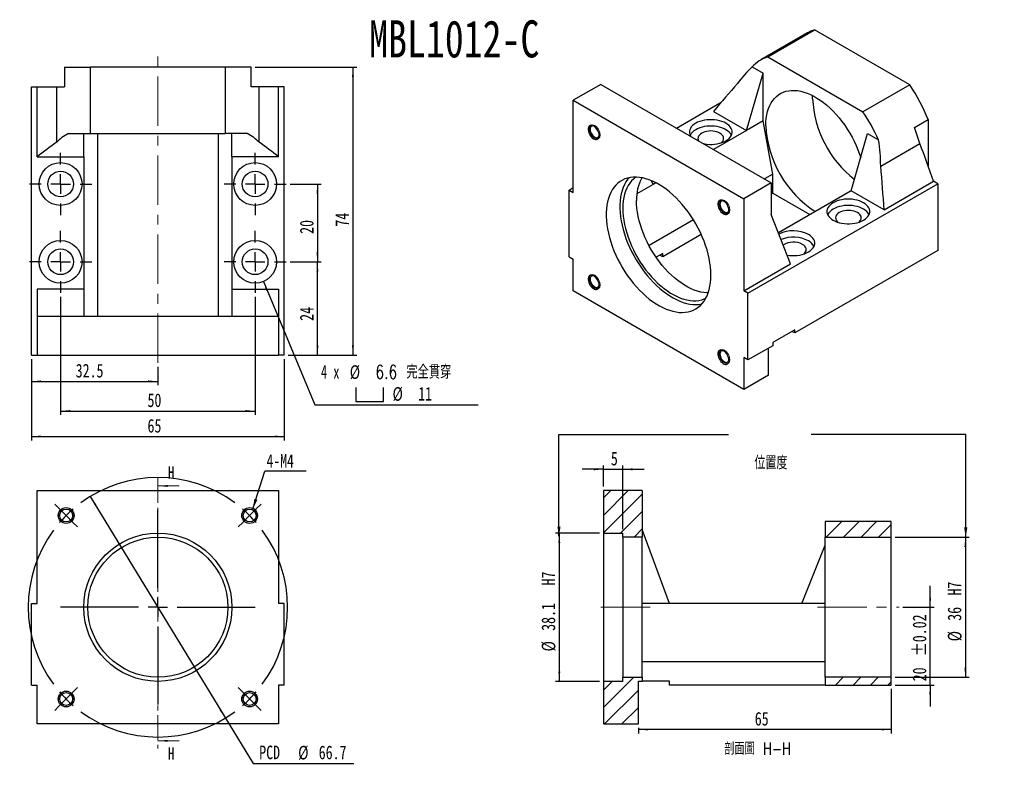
# Model space of a CAD drawing. Header units: millimetres. Extents: x 27 to 280, y 7 to 201.
import ezdxf

# ---------------------------------------------------------------- set-up
doc = ezdxf.new("R2010")
doc.units = ezdxf.units.MM
doc.linetypes.add('CENTER', pattern=[10.16, 6.35, -1.27, 1.27, -1.27])
doc.linetypes.add('CENTERX2', pattern=[20.32, 12.7, -2.54, 2.54, -2.54])
doc.layers.add('FORMAT', color=7, linetype='Continuous')
doc.styles.add('SLDTEXTSTYLE0', font='TXT', dxfattribs={"width": 0.75})
doc.styles.add('SLDTEXTSTYLE1', font='TXT', dxfattribs={"width": 0.75, "bigfont": 'bigfont'})
doc.styles.add('SLDTEXTSTYLE3', font='TXT', dxfattribs={"width": 0.666667})
doc.dimstyles.new('SLDDIMSTYLE0', dxfattribs={"dimtxt": 3.5, "dimasz": 2.5, "dimexe": 0, "dimexo": 0.0625, "dimgap": 0.875, "dimtad": 0, "dimtih": 1, "dimtoh": 1, "dimdec": 1, "dimrnd": 1e-09, "dimzin": 12, "dimdsep": 46, "dimtxsty": 'SLDTEXTSTYLE0', "dimsah": 1, "dimcen": 0, "dimadec": 0, "dimazin": 3, "dimtfac": 1, "dimtdec": 1, "dimtmove": 0, "dimatfit": 3, "dimfxl": 0, "dimfrac": 2, "dimtolj": 1, "dimtzin": 12, "dimarcsym": 0})
doc.dimstyles.new('SLDDIMSTYLE1', dxfattribs={"dimtxt": 0.18, "dimasz": 2.5, "dimexe": 0, "dimexo": 0.0625, "dimgap": 0, "dimtad": 0, "dimtih": 1, "dimtoh": 1, "dimdec": 0, "dimrnd": 1e-09, "dimzin": 0, "dimdsep": 46, "dimtxsty": 'Standard', "dimsah": 1, "dimcen": 0.09, "dimadec": 0, "dimazin": 0, "dimtfac": 2.5, "dimtdec": 0, "dimtofl": 0, "dimtmove": 0, "dimatfit": 3, "dimfxl": 0, "dimfrac": 2, "dimtolj": 1, "dimtzin": 0, "dimarcsym": 0})
doc.dimstyles.new('SLDDIMSTYLE2', dxfattribs={"dimtxt": 3.5, "dimasz": 2.5, "dimexe": 0, "dimexo": 0.0625, "dimgap": 0.875, "dimtad": 1, "dimrnd": 1e-09, "dimzin": 12, "dimdsep": 46, "dimtxsty": 'SLDTEXTSTYLE0', "dimsah": 1, "dimcen": 0.09, "dimadec": 0, "dimazin": 3, "dimtol": 1, "dimtp": 0.02, "dimtm": 0.02, "dimtfac": 1, "dimtmove": 0, "dimatfit": 0, "dimfxl": 0, "dimfrac": 2, "dimtolj": 1, "dimarcsym": 0})
doc.dimstyles.new('SLDDIMSTYLE3', dxfattribs={"dimtxt": 3.5, "dimasz": 2.5, "dimexe": 0, "dimexo": 0.0625, "dimgap": 0.875, "dimtad": 1, "dimrnd": 1e-09, "dimzin": 12, "dimdsep": 46, "dimtxsty": 'SLDTEXTSTYLE0', "dimsah": 1, "dimcen": 0.09, "dimadec": 0, "dimazin": 3, "dimtfac": 1, "dimtofl": 0, "dimtmove": 0, "dimatfit": 3, "dimfxl": 0, "dimfrac": 2, "dimtolj": 1, "dimtzin": 12, "dimarcsym": 0})
doc.dimstyles.new('SLDDIMSTYLE4', dxfattribs={"dimtxt": 3.5, "dimasz": 2.5, "dimexe": 0, "dimexo": 0.0625, "dimgap": 0.875, "dimtad": 1, "dimrnd": 1e-09, "dimzin": 12, "dimdsep": 46, "dimtxsty": 'SLDTEXTSTYLE0', "dimsah": 1, "dimcen": 0.09, "dimadec": 0, "dimazin": 3, "dimtfac": 1, "dimtmove": 0, "dimatfit": 0, "dimfxl": 0, "dimfrac": 2, "dimtolj": 1, "dimtzin": 12, "dimarcsym": 0})
doc.dimstyles.new('SLDDIMSTYLE5', dxfattribs={"dimtxt": 3.5, "dimasz": 2.5, "dimexe": 0, "dimexo": 0.0625, "dimgap": 0.875, "dimtad": 1, "dimdec": 1, "dimrnd": 1e-09, "dimzin": 12, "dimdsep": 46, "dimtxsty": 'SLDTEXTSTYLE0', "dimsah": 1, "dimcen": 0.09, "dimadec": 0, "dimazin": 3, "dimtfac": 1, "dimtdec": 1, "dimtofl": 0, "dimtmove": 0, "dimatfit": 3, "dimfxl": 0, "dimfrac": 2, "dimtolj": 1, "dimtzin": 12, "dimarcsym": 0})
doc.dimstyles.new('SLDDIMSTYLE7', dxfattribs={"dimtxt": 3.5, "dimasz": 2.5, "dimexe": 0, "dimexo": 0.0625, "dimgap": 0.875, "dimtad": 0, "dimtih": 1, "dimtoh": 1, "dimdec": 1, "dimrnd": 1e-09, "dimzin": 12, "dimdsep": 46, "dimtxsty": 'SLDTEXTSTYLE0', "dimsah": 1, "dimcen": 0, "dimadec": 0, "dimazin": 3, "dimtfac": 1, "dimtofl": 0, "dimtmove": 0, "dimatfit": 3, "dimfxl": 0, "dimfrac": 2, "dimtolj": 1, "dimtzin": 12, "dimarcsym": 0})

# ---------------------------------------------------------------- blocks, each defined once
blk = doc.blocks.new('_D')
at = {"layer": 'FORMAT', "color": 7}
for p, q in [((44.74, 78.23), (79.46, 21.28)), ((79.46, 21.28), (86.56, 9.63)), ((86.56, 9.63), (112.5, 9.63))]:
    blk.add_line(p, q, dxfattribs=at)
for points in [[(44.74, 78.23), (45.83, 75.97), (46.26, 76.23)], [(79.46, 21.28), (78.37, 23.55), (77.95, 23.29)]]:
    blk.add_solid(points, dxfattribs=at)
at = {"layer": 'FORMAT', "color": 7, "char_height": 3.5, "attachment_point": 1, "style": 'SLDTEXTSTYLE0'}
for s, insert in [('PCD', (88.15, 14.2)), ('%%c', (98.17, 14.14)), ('66.7', (103.45, 14.2))]:
    blk.add_mtext(s, dxfattribs=dict(at, insert=insert))
blk = doc.blocks.new('SW_NOTE_0')
at = {"layer": 'FORMAT', "color": 0}
blk.add_line((10.7, 0), (0, 0), dxfattribs=at)
at = {"layer": 'FORMAT', "color": 0, "insert": (0.48, 4.37), "char_height": 3.44, "attachment_point": 1, "style": 'SLDTEXTSTYLE0'}
blk.add_mtext('4-M4', dxfattribs=at)
blk = doc.blocks.new('SW_CENTERMARKSYMBOL_0')
at = {"layer": 'FORMAT', "color": 0}
for p, q in [((-48.93, 48.93), (-50.1, 50.1)), ((-47.16, 47.16), (-48.93, 48.93)), ((-23.58, 28.58), (-23.58, 48.58)), ((0, 47.16), (1.77, 48.93)), ((1.77, 48.93), (2.93, 50.1)), ((-47.16, 47.16), (-45.4, 45.4)), ((0, 47.16), (-1.77, 45.4)), ((-45.4, 45.4), (-44.23, 44.23)), ((-1.77, 45.4), (-2.93, 44.23)), ((-23.58, 23.58), (-23.58, 26.08)), ((-28.58, 23.58), (-48.58, 23.58)), ((-23.58, 23.58), (-26.08, 23.58)), ((-23.58, 23.58), (-23.58, 21.08)), ((-23.58, 23.58), (-21.08, 23.58)), ((-18.58, 23.58), (1.42, 23.58)), ((-23.58, 18.58), (-23.58, -1.42)), ((-45.4, 1.77), (-44.23, 2.93)), ((-1.77, 1.77), (-2.93, 2.93)), ((-47.16, 0), (-48.93, -1.77)), ((-47.16, 0), (-45.4, 1.77)), ((0, 0), (-1.77, 1.77)), ((0, 0), (1.77, -1.77)), ((-48.93, -1.77), (-50.1, -2.93)), ((1.77, -1.77), (2.93, -2.93))]:
    blk.add_line(p, q, dxfattribs=at)
for start, end in [(53.5901, 126.4099), (130.705, 135), (45, 49.295), (135, 139.295), (40.705, 45), (143.5901, 216.4099), (323.5901, 36.4099), (220.705, 225), (225, 229.295), (310.705, 315), (315, 319.295), (233.5901, 306.4099)]:
    blk.add_arc((-23.58, 23.58), 33.35, start, end, dxfattribs=at)
blk = doc.blocks.new('_D_1')
at = {"layer": 'FORMAT', "color": 7}
for p, q in [((260.63, 49.76), (260.63, 55.26)), ((253.63, 49.76), (261.63, 49.76)), ((260.63, 29.76), (260.63, 49.76)), ((251.63, 29.76), (261.63, 29.76)), ((260.63, 29.76), (260.63, 24.26))]:
    blk.add_line(p, q, dxfattribs=at)
for points in [[(260.63, 49.76), (260.88, 52.26), (260.38, 52.26)], [(260.63, 29.76), (260.38, 27.26), (260.88, 27.26)]]:
    blk.add_solid(points, dxfattribs=at)
at = {"layer": 'FORMAT', "color": 7, "char_height": 3.5, "attachment_point": 1, "rotation": 90, "style": 'SLDTEXTSTYLE0'}
for s, insert in [('±0.02', (256.12, 37.2)), ('20', (256.12, 30.72))]:
    blk.add_mtext(s, dxfattribs=dict(at, insert=insert))
blk = doc.blocks.new('_D_2')
at = {"layer": 'FORMAT', "color": 7}
for p, q in [((251.63, 67.76), (270.68, 67.76)), ((269.68, 67.76), (269.68, 31.76)), ((251.63, 31.76), (270.68, 31.76))]:
    blk.add_line(p, q, dxfattribs=at)
for points in [[(269.68, 67.76), (269.43, 65.26), (269.93, 65.26)], [(269.68, 31.76), (269.93, 34.26), (269.43, 34.26)]]:
    blk.add_solid(points, dxfattribs=at)
at = {"layer": 'FORMAT', "color": 7, "char_height": 3.5, "attachment_point": 1, "rotation": 90, "style": 'SLDTEXTSTYLE0'}
for s, insert in [('H7', (265.12, 52.76)), ('36', (265.12, 46.28)), ('%%c', (265.17, 41))]:
    blk.add_mtext(s, dxfattribs=dict(at, insert=insert))
blk = doc.blocks.new('_D_3')
at = {"layer": 'FORMAT', "color": 7}
for p, q in [((176.63, 80.76), (176.63, 86.21)), ((181.63, 69.81), (181.63, 86.21)), ((176.63, 85.21), (171.13, 85.21)), ((176.63, 85.21), (181.63, 85.21)), ((181.63, 85.21), (187.13, 85.21))]:
    blk.add_line(p, q, dxfattribs=at)
for points in [[(176.63, 85.21), (174.13, 85.46), (174.13, 84.96)], [(181.63, 85.21), (184.13, 84.96), (184.13, 85.46)]]:
    blk.add_solid(points, dxfattribs=at)
at = {"layer": 'FORMAT', "color": 7, "insert": (178.55, 89.73), "char_height": 3.5, "attachment_point": 1, "style": 'SLDTEXTSTYLE0'}
blk.add_mtext('5', dxfattribs=at)
blk = doc.blocks.new('_D_4')
at = {"layer": 'FORMAT', "color": 7}
for p, q in [((175.63, 68.81), (164.29, 68.81)), ((165.29, 68.81), (165.29, 30.71)), ((175.63, 30.71), (164.29, 30.71))]:
    blk.add_line(p, q, dxfattribs=at)
for points in [[(165.29, 68.81), (165.04, 66.31), (165.54, 66.31)], [(165.29, 30.71), (165.54, 33.21), (165.04, 33.21)]]:
    blk.add_solid(points, dxfattribs=at)
at = {"layer": 'FORMAT', "color": 7, "char_height": 3.5, "attachment_point": 1, "rotation": 90, "style": 'SLDTEXTSTYLE0'}
for s, insert in [('H7', (160.72, 55.37)), ('38.1', (160.72, 43.69)), ('%%c', (160.77, 38.41))]:
    blk.add_mtext(s, dxfattribs=dict(at, insert=insert))
blk = doc.blocks.new('_D_5')
at = {"layer": 'FORMAT', "color": 7}
for p, q in [((250.63, 28.76), (250.63, 17.35)), ((185.63, 18.76), (185.63, 17.35)), ((250.63, 18.35), (185.63, 18.35))]:
    blk.add_line(p, q, dxfattribs=at)
for points in [[(185.63, 18.35), (188.13, 18.1), (188.13, 18.6)], [(250.63, 18.35), (248.13, 18.6), (248.13, 18.1)]]:
    blk.add_solid(points, dxfattribs=at)
at = {"layer": 'FORMAT', "color": 7, "insert": (215.54, 22.86), "char_height": 3.5, "attachment_point": 1, "style": 'SLDTEXTSTYLE0'}
blk.add_mtext('65', dxfattribs=at)
blk = doc.blocks.new('_D_6')
at = {"layer": 'FORMAT', "color": 7}
for p, q in [((96.1, 158.54), (104.12, 158.54)), ((103.12, 158.54), (103.12, 138.54)), ((96.1, 138.54), (104.12, 138.54))]:
    blk.add_line(p, q, dxfattribs=at)
for points in [[(103.12, 158.54), (102.87, 156.04), (103.37, 156.04)], [(103.12, 138.54), (103.37, 141.04), (102.87, 141.04)]]:
    blk.add_solid(points, dxfattribs=at)
at = {"layer": 'FORMAT', "color": 7, "insert": (98.61, 145.73), "char_height": 3.5, "attachment_point": 1, "rotation": 90, "style": 'SLDTEXTSTYLE0'}
blk.add_mtext('20', dxfattribs=at)
blk = doc.blocks.new('_D_7')
at = {"layer": 'FORMAT', "color": 7}
for p, q in [((29.6, 113.54), (29.6, 106.81)), ((62.1, 111.54), (62.1, 106.81)), ((29.6, 107.81), (62.1, 107.81))]:
    blk.add_line(p, q, dxfattribs=at)
for points in [[(29.6, 107.81), (32.1, 107.56), (32.1, 108.06)], [(62.1, 107.81), (59.6, 108.06), (59.6, 107.56)]]:
    blk.add_solid(points, dxfattribs=at)
at = {"layer": 'FORMAT', "color": 7, "insert": (40.98, 112.32), "char_height": 3.5, "attachment_point": 1, "style": 'SLDTEXTSTYLE0'}
blk.add_mtext('32.5', dxfattribs=at)
blk = doc.blocks.new('_D_8')
at = {"layer": 'FORMAT', "color": 7}
for p, q in [((37.1, 129.54), (37.1, 99.2)), ((87.1, 129.54), (87.1, 99.2)), ((37.1, 100.2), (87.1, 100.2))]:
    blk.add_line(p, q, dxfattribs=at)
for points in [[(37.1, 100.2), (39.6, 99.95), (39.6, 100.45)], [(87.1, 100.2), (84.6, 100.45), (84.6, 99.95)]]:
    blk.add_solid(points, dxfattribs=at)
at = {"layer": 'FORMAT', "color": 7, "insert": (59.44, 104.72), "char_height": 3.5, "attachment_point": 1, "style": 'SLDTEXTSTYLE0'}
blk.add_mtext('50', dxfattribs=at)
blk = doc.blocks.new('_D_9')
at = {"layer": 'FORMAT', "color": 7}
for p, q in [((29.6, 113.54), (29.6, 92.65)), ((94.6, 113.54), (94.6, 92.65)), ((29.6, 93.65), (94.6, 93.65))]:
    blk.add_line(p, q, dxfattribs=at)
for points in [[(29.6, 93.65), (32.1, 93.4), (32.1, 93.9)], [(94.6, 93.65), (92.1, 93.9), (92.1, 93.4)]]:
    blk.add_solid(points, dxfattribs=at)
at = {"layer": 'FORMAT', "color": 7, "insert": (59.44, 98.16), "char_height": 3.5, "attachment_point": 1, "style": 'SLDTEXTSTYLE0'}
blk.add_mtext('65', dxfattribs=at)
blk = doc.blocks.new('SW_SYMBOL_HOLE_SPOT')
at = {"layer": 'FORMAT', "color": 0}
for p, q in [((0, 875), (0, 75)), ((1600, 75), (1600, 875)), ((0, 75), (1600, 75))]:
    blk.add_line(p, q, dxfattribs=at)
blk = doc.blocks.new('_D_10')
at = {"layer": 'FORMAT'}
for p, q in [((89.22, 133.47), (102.43, 101.82)), ((102.43, 101.82), (144.43, 101.82))]:
    blk.add_line(p, q, dxfattribs=at)
blk.add_solid([(89.22, 133.47), (89.95, 131.06), (90.41, 131.26)], dxfattribs=at)
at = {"layer": 'FORMAT', "xscale": 0.004470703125, "yscale": 0.004470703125, "zscale": 0.004470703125}
blk.add_blockref('SW_SYMBOL_HOLE_SPOT', (112.98, 102.31), dxfattribs=at)
at = {"layer": 'FORMAT', "char_height": 3.5, "attachment_point": 1}
for s, insert, style in [('4 x', (104.02, 112), 'SLDTEXTSTYLE3'), ('%%c', (111.43, 111.95), 'SLDTEXTSTYLE0'), ('6.6 \\M+18AAE\\M+19153\\M+18AD1\\M+190FA', (118.02, 112), 'SLDTEXTSTYLE1'), ('%%c', (122.43, 106.34), 'SLDTEXTSTYLE0'), ('11', (129.02, 106.39), 'SLDTEXTSTYLE0')]:
    blk.add_mtext(s, dxfattribs=dict(at, insert=insert, style=style))
blk = doc.blocks.new('_D_11')
at = {"layer": 'FORMAT', "color": 7}
for p, q in [((96.1, 138.54), (104.12, 138.54)), ((103.12, 114.54), (103.12, 138.54)), ((95.6, 114.54), (104.12, 114.54))]:
    blk.add_line(p, q, dxfattribs=at)
for points in [[(103.12, 138.54), (102.87, 136.04), (103.37, 136.04)], [(103.12, 114.54), (103.37, 117.04), (102.87, 117.04)]]:
    blk.add_solid(points, dxfattribs=at)
at = {"layer": 'FORMAT', "color": 7, "insert": (98.61, 123.37), "char_height": 3.5, "attachment_point": 1, "rotation": 90, "style": 'SLDTEXTSTYLE0'}
blk.add_mtext('24', dxfattribs=at)
blk = doc.blocks.new('_D_12')
at = {"layer": 'FORMAT', "color": 7}
for p, q in [((87.1, 188.54), (113.24, 188.54)), ((112.24, 188.54), (112.24, 114.54)), ((95.6, 114.54), (113.24, 114.54))]:
    blk.add_line(p, q, dxfattribs=at)
for points in [[(112.24, 188.54), (111.99, 186.04), (112.49, 186.04)], [(112.24, 114.54), (112.49, 117.04), (111.99, 117.04)]]:
    blk.add_solid(points, dxfattribs=at)
at = {"layer": 'FORMAT', "color": 7, "insert": (107.73, 147.58), "char_height": 3.5, "attachment_point": 1, "rotation": 90, "style": 'SLDTEXTSTYLE0'}
blk.add_mtext('74', dxfattribs=at)
blk = doc.blocks.new('SW_CENTERMARKSYMBOL_1')
at = {"layer": 'FORMAT', "color": 0}
for p, q in [((0, 5), (0, 8)), ((-5, 0), (-8, 0)), ((0, 0), (-2.5, 0)), ((0, 0), (0, 2.5)), ((0, 0), (0, -2.5)), ((0, 0), (2.5, 0)), ((5, 0), (8, 0)), ((0, -5), (0, -8))]:
    blk.add_line(p, q, dxfattribs=at)
blk = doc.blocks.new('SW_CENTERMARKSYMBOL_2')
at = {"layer": 'FORMAT', "color": 0}
for p, q in [((0, 5), (0, 8)), ((-5, 0), (-8, 0)), ((0, 0), (-2.5, 0)), ((0, 0), (0, 2.5)), ((0, 0), (0, -2.5)), ((0, 0), (2.5, 0)), ((5, 0), (8, 0)), ((0, -5), (0, -8))]:
    blk.add_line(p, q, dxfattribs=at)
blk = doc.blocks.new('SW_CENTERMARKSYMBOL_3')
at = {"layer": 'FORMAT', "color": 0}
for p, q in [((0, 5), (0, 8)), ((-5, 0), (-8, 0)), ((0, 0), (-2.5, 0)), ((0, 0), (0, 2.5)), ((0, 0), (0, -2.5)), ((0, 0), (2.5, 0)), ((5, 0), (8, 0)), ((0, -5), (0, -8))]:
    blk.add_line(p, q, dxfattribs=at)
blk = doc.blocks.new('SW_CENTERMARKSYMBOL_4')
at = {"layer": 'FORMAT', "color": 0}
for p, q in [((0, 5), (0, 8)), ((-5, 0), (-8, 0)), ((0, 0), (-2.5, 0)), ((0, 0), (0, 2.5)), ((0, 0), (0, -2.5)), ((0, 0), (2.5, 0)), ((5, 0), (8, 0)), ((0, -5), (0, -8))]:
    blk.add_line(p, q, dxfattribs=at)

msp = doc.modelspace()

# ---------------------------------------------------------------- hatches: boundary and pattern name
at = {"linetype": 'Continuous', "lineweight": 18}
h = msp.add_hatch(dxfattribs=at)
h.set_pattern_fill('ANSI31', style=0)
h.paths.add_polyline_path([(186.629, 67.758), (186.629, 79.758), (176.629, 79.758), (176.629, 68.808), (181.629, 68.808), (181.629, 67.758)], flags=0)
h = msp.add_hatch(dxfattribs=at)
h.set_pattern_fill('ANSI31', style=0)
h.paths.add_polyline_path([(250.629, 67.758), (250.629, 71.758), (233.629, 71.758), (233.629, 67.758)], flags=0)
h = msp.add_hatch(dxfattribs=at)
h.set_pattern_fill('ANSI31', style=0)
h.paths.add_polyline_path([(181.629, 31.758), (181.629, 30.708), (176.629, 30.708), (176.629, 19.758), (185.629, 19.758), (185.629, 30.758), (186.629, 30.758), (186.629, 31.758)], flags=0)
h = msp.add_hatch(dxfattribs=at)
h.set_pattern_fill('ANSI31', style=0)
h.paths.add_polyline_path([(233.629, 31.758), (233.629, 29.758), (250.629, 29.758), (250.629, 31.758)], flags=0)

# ---------------------------------------------------------------- linework, layer by layer
at = {"color": 7, "linetype": 'Continuous', "lineweight": 25}
for p, q in [((218.863, 191.217), (230.883, 198.156)), ((255.378, 184.016), (230.883, 198.156)), ((229.132, 197.372), (217.111, 190.432)), ((218.863, 191.217), (243.357, 177.076)), ((38.102, 188.544), (38.102, 183.544)), ((38.102, 188.544), (44.781, 188.544)), ((44.781, 171.544), (44.781, 188.544)), ((79.422, 188.544), (44.781, 188.544)), ((79.422, 188.544), (79.422, 171.544)), ((86.102, 188.544), (79.422, 188.544)), ((86.102, 183.544), (86.102, 188.544)), ((214.862, 188.627), (217.675, 187.003)), ((213.432, 172.306), (217.675, 187.003)), ((217.675, 174.755), (217.675, 187.003)), ((29.602, 114.544), (29.602, 183.544)), ((29.602, 183.544), (31.102, 183.544)), ((31.102, 165.544), (31.102, 183.544)), ((31.102, 183.544), (36.102, 183.544)), ((36.102, 169.301), (36.102, 183.544)), ((36.102, 183.544), (38.102, 183.544)), ((88.102, 183.544), (86.102, 183.544)), ((88.102, 169.301), (88.102, 183.544)), ((93.102, 183.544), (88.102, 183.544)), ((93.102, 165.544), (93.102, 183.544)), ((94.602, 183.544), (93.102, 183.544)), ((94.602, 114.544), (94.602, 183.544)), ((175.956, 184.148), (168.885, 180.066)), ((175.956, 184.148), (219.796, 158.839)), ((255.378, 184.016), (243.357, 177.076)), ((168.885, 156.386), (168.885, 180.066)), ((168.885, 180.066), (212.725, 154.757)), ((230.403, 180.47), (230.422, 181.256)), ((195.404, 172.92), (206.942, 179.58)), ((204.947, 177.204), (213.432, 172.306)), ((217.675, 174.755), (213.432, 172.306)), ((220.15, 161.078), (217.675, 174.755)), ((256.566, 173.061), (260.101, 175.102)), ((260.101, 175.102), (260.101, 163.223)), ((213.432, 172.306), (204.95, 167.409)), ((39.123, 171.544), (44.781, 171.544)), ((43.102, 165.544), (43.102, 171.544)), ((44.781, 171.544), (79.422, 171.544)), ((46.602, 171.544), (46.602, 124.544)), ((77.602, 171.544), (77.602, 124.544)), ((85.08, 171.544), (79.422, 171.544)), ((81.102, 165.544), (81.102, 171.544)), ((240.302, 156.794), (244.545, 171.492)), ((244.545, 171.492), (247.358, 169.868)), ((247.909, 163.14), (257.98, 168.954)), ((31.102, 165.544), (43.102, 165.544)), ((43.102, 165.544), (43.102, 131.544)), ((93.102, 165.544), (81.102, 165.544)), ((81.102, 165.544), (81.102, 131.544)), ((220.15, 161.078), (218.034, 159.857)), ((220.15, 156.179), (220.15, 161.078)), ((167.824, 156.998), (168.885, 157.611)), ((167.824, 139.851), (167.824, 156.998)), ((167.824, 156.998), (168.885, 156.386)), ((189.391, 158.427), (185.237, 156.029)), ((189.391, 158.427), (189.025, 159.361)), ((190.118, 158.847), (189.391, 158.427)), ((219.796, 158.839), (212.725, 154.757)), ((213.786, 130.465), (262.576, 158.631)), ((219.796, 158.839), (219.796, 150.674)), ((248.788, 151.896), (261.516, 159.243)), ((262.576, 158.631), (261.516, 159.243)), ((262.576, 158.631), (262.576, 141.484)), ((212.725, 154.757), (212.725, 131.077)), ((220.15, 156.179), (219.796, 155.975)), ((220.15, 156.179), (229.693, 150.67)), ((240.302, 156.794), (221.62, 146.009)), ((248.788, 151.896), (240.302, 156.794)), ((224.746, 138.017), (219.796, 150.674)), ((199.787, 149.323), (188.361, 142.727)), ((201.789, 145.579), (191.866, 139.851)), ((167.824, 139.851), (168.885, 139.239)), ((168.885, 131.073), (168.885, 139.239)), ((191.866, 140.667), (190.199, 139.705)), ((191.866, 139.851), (191.158, 140.259)), ((191.866, 139.851), (191.866, 140.667)), ((262.576, 141.484), (225.807, 120.257)), ((212.725, 131.077), (224.746, 138.017)), ((43.102, 131.544), (31.102, 131.544)), ((31.102, 131.544), (31.102, 124.544)), ((43.102, 131.544), (43.102, 124.544)), ((81.102, 131.544), (93.102, 131.544)), ((81.102, 131.544), (81.102, 124.544)), ((93.102, 131.544), (93.102, 124.544)), ((212.725, 105.765), (168.885, 131.073)), ((213.786, 130.465), (212.725, 131.077)), ((213.786, 113.318), (213.786, 130.465)), ((31.102, 124.544), (93.102, 124.544)), ((31.102, 124.544), (31.102, 114.544)), ((93.102, 124.544), (93.102, 114.544)), ((225.807, 121.074), (220.15, 117.808)), ((225.807, 120.257), (225.1, 120.665)), ((225.807, 120.257), (225.807, 121.074)), ((220.15, 116.991), (213.786, 113.318)), ((220.15, 117.808), (220.15, 116.991)), ((29.602, 114.544), (31.102, 114.544)), ((31.102, 114.544), (93.102, 114.544)), ((94.602, 114.544), (93.102, 114.544)), ((213.786, 113.318), (212.725, 113.93)), ((212.725, 113.93), (212.725, 105.765)), ((219.089, 109.438), (219.089, 116.379)), ((219.089, 109.438), (212.725, 105.765)), ((31.102, 50.758), (31.102, 79.758)), ((31.102, 79.758), (93.102, 79.758)), ((93.102, 79.758), (93.102, 50.758)), ((176.629, 79.758), (176.629, 68.808)), ((186.629, 79.758), (176.629, 79.758)), ((186.629, 79.758), (186.629, 67.758)), ((233.629, 71.758), (233.629, 67.758)), ((250.629, 71.758), (233.629, 71.758)), ((250.629, 67.758), (250.629, 71.758)), ((176.629, 68.808), (181.629, 68.808)), ((176.629, 68.808), (176.629, 30.708)), ((181.629, 67.758), (181.629, 68.808)), ((193.629, 50.758), (186.629, 69.758)), ((186.629, 67.758), (181.629, 67.758)), ((181.629, 67.758), (181.629, 31.758)), ((186.629, 31.758), (186.629, 67.758)), ((233.629, 31.758), (233.629, 67.758)), ((233.629, 67.758), (250.629, 67.758)), ((250.629, 31.758), (250.629, 67.758)), ((227.629, 50.758), (233.629, 65.758)), ((29.602, 29.758), (29.602, 50.758)), ((29.602, 50.758), (31.102, 50.758)), ((94.602, 50.758), (93.102, 50.758)), ((94.602, 29.758), (94.602, 50.758)), ((193.629, 50.758), (186.629, 50.758)), ((227.629, 50.758), (193.629, 50.758)), ((233.629, 50.758), (227.629, 50.758)), ((233.629, 35.758), (186.629, 35.758)), ((176.629, 30.708), (176.629, 19.758)), ((181.629, 30.708), (176.629, 30.708)), ((181.629, 31.758), (186.629, 31.758)), ((181.629, 30.708), (181.629, 31.758)), ((185.629, 19.758), (185.629, 30.758)), ((185.629, 30.758), (186.629, 30.758)), ((186.629, 31.758), (186.629, 30.758)), ((193.629, 30.758), (186.629, 30.758)), ((193.629, 29.758), (193.629, 30.758)), ((250.629, 31.758), (233.629, 31.758)), ((233.629, 31.758), (233.629, 29.758)), ((250.629, 29.758), (250.629, 31.758)), ((29.602, 29.758), (31.102, 29.758)), ((31.102, 19.758), (31.102, 29.758)), ((94.602, 29.758), (93.102, 29.758)), ((93.102, 29.758), (93.102, 19.758)), ((233.629, 29.758), (193.629, 29.758)), ((233.629, 29.758), (250.629, 29.758)), ((93.102, 19.758), (31.102, 19.758)), ((176.629, 19.758), (185.629, 19.758))]:
    msp.add_line(p, q, dxfattribs=at)
at = {"color": 7, "linetype": 'CENTER', "lineweight": 18}
msp.add_line((62.102, 82.939), (62.102, 13.427), dxfattribs=at)
at = {"color": 7, "linetype": 'Continuous', "lineweight": 18}
for p, q in [((67.602, 80.939), (62.102, 80.939)), ((67.602, 15.427), (62.102, 15.427))]:
    msp.add_line(p, q, dxfattribs=at)
at = {"color": 7, "linetype": 'Continuous', "lineweight": 25, "flags": 128}
for points in [[(218.382, 173.53), (218.411, 174.496), (218.496, 175.424), (218.637, 176.311), (218.834, 177.152), (219.086, 177.945), (219.392, 178.685), (219.75, 179.369), (220.159, 179.995), (220.617, 180.559), (221.121, 181.058), (221.67, 181.491), (222.262, 181.856), (222.893, 182.151), (223.56, 182.374), (224.261, 182.525), (224.993, 182.603), (225.752, 182.608), (226.536, 182.539), (227.339, 182.398), (228.159, 182.183), (228.993, 181.898), (229.836, 181.542), (230.685, 181.118), (231.535, 180.627), (232.384, 180.071), (233.227, 179.454), (234.061, 178.777), (234.881, 178.044), (235.685, 177.258), (236.468, 176.422), (237.227, 175.541), (237.959, 174.618), (238.66, 173.657), (239.328, 172.663), (239.958, 171.64), (240.55, 170.592), (241.099, 169.525), (241.603, 168.443), (242.061, 167.351), (242.47, 166.254), (242.77, 165.344)], [(208.129, 174.143), (207.632, 174.397), (207.085, 174.615), (206.497, 174.793), (205.876, 174.929), (205.231, 175.021), (204.572, 175.067), (203.908, 175.067), (203.249, 175.021), (202.604, 174.929), (201.983, 174.793), (201.395, 174.615), (200.848, 174.397), (200.351, 174.143), (199.91, 173.856), (199.533, 173.54), (199.225, 173.201), (198.989, 172.842), (198.83, 172.47), (198.75, 172.089), (198.75, 171.706), (198.83, 171.325), (198.989, 170.953), (199.08, 170.798)], [(175.562, 170.97), (175.533, 171.32), (175.446, 171.689), (175.305, 172.063), (175.116, 172.426), (174.887, 172.763), (174.627, 173.061), (174.347, 173.306), (174.057, 173.49), (173.771, 173.605), (173.499, 173.646), (173.253, 173.611), (173.044, 173.501), (172.878, 173.322), (172.764, 173.081), (172.705, 172.787), (172.705, 172.452), (172.764, 172.091), (172.878, 171.717), (173.044, 171.347), (173.253, 170.995), (173.499, 170.677), (173.771, 170.404), (174.057, 170.188), (174.347, 170.037), (174.627, 169.959), (174.887, 169.957), (175.116, 170.029), (175.305, 170.174), (175.446, 170.385), (175.533, 170.655), (175.562, 170.97)], [(174.27, 173.362), (174.136, 173.414), (173.889, 173.456), (173.668, 173.423), (173.483, 173.317), (173.344, 173.142), (173.258, 172.907), (173.228, 172.624), (173.258, 172.307), (173.344, 171.972), (173.483, 171.637), (173.668, 171.317), (173.889, 171.028), (174.136, 170.786), (174.395, 170.603), (174.655, 170.487), (174.901, 170.444), (175.123, 170.477), (175.307, 170.584), (175.446, 170.759), (175.533, 170.994), (175.555, 171.135)], [(208.129, 172.51), (207.632, 172.764), (207.085, 172.982), (206.497, 173.16), (205.876, 173.296), (205.231, 173.388), (204.572, 173.434), (203.908, 173.434), (203.249, 173.388), (202.604, 173.296), (201.983, 173.16), (201.395, 172.982), (200.848, 172.764), (200.351, 172.51), (199.91, 172.223), (199.533, 171.907), (199.225, 171.568), (198.989, 171.209), (198.925, 171.081)], [(206.573, 171.612), (206.18, 171.806), (205.738, 171.962), (205.26, 172.076), (204.756, 172.146), (204.24, 172.17), (203.724, 172.146), (203.22, 172.076), (202.742, 171.962), (202.3, 171.806), (201.907, 171.612), (201.57, 171.384), (201.3, 171.13), (201.102, 170.853), (200.981, 170.563), (200.94, 170.265), (200.981, 169.967), (201.102, 169.676), (201.142, 169.608)], [(202.335, 168.919), (202.604, 168.866), (203.249, 168.775), (203.908, 168.728), (204.572, 168.728), (205.231, 168.775), (205.876, 168.866), (206.497, 169.002), (207.085, 169.181), (207.632, 169.398), (208.129, 169.653), (208.57, 169.94), (208.947, 170.255), (209.255, 170.595), (209.491, 170.953), (209.65, 171.325), (209.73, 171.706), (209.73, 172.089), (209.65, 172.47), (209.491, 172.842), (209.255, 173.201), (208.947, 173.54), (208.57, 173.856), (208.129, 174.143)], [(206.859, 169.106), (206.91, 169.145), (207.18, 169.4), (207.378, 169.676), (207.499, 169.967), (207.54, 170.265), (207.499, 170.563), (207.378, 170.853), (207.18, 171.13), (206.91, 171.384), (206.573, 171.612)], [(204.275, 135.139), (204.247, 136.162), (204.162, 137.214), (204.022, 138.289), (203.826, 139.384), (203.575, 140.493), (203.271, 141.613), (202.914, 142.738), (202.507, 143.864), (202.05, 144.986), (201.547, 146.1), (200.998, 147.2), (200.407, 148.282), (199.775, 149.341), (199.106, 150.374), (198.402, 151.375), (197.666, 152.341), (196.901, 153.267), (196.111, 154.15), (195.298, 154.986), (194.467, 155.771), (193.62, 156.502), (192.761, 157.176), (191.894, 157.79), (191.023, 158.342), (190.151, 158.829), (189.281, 159.25), (188.418, 159.602), (187.565, 159.884), (186.725, 160.095), (185.903, 160.234), (185.101, 160.3), (184.323, 160.293), (183.572, 160.213), (182.852, 160.061), (182.165, 159.837), (181.514, 159.542), (180.902, 159.177), (180.332, 158.744), (179.806, 158.244), (179.325, 157.68), (178.893, 157.055), (178.511, 156.37), (178.18, 155.628), (177.903, 154.834), (177.679, 153.989), (177.511, 153.098), (177.398, 152.164), (177.342, 151.191), (177.342, 150.184), (177.398, 149.146), (177.511, 148.082), (177.679, 146.996), (177.903, 145.893), (178.18, 144.778), (178.511, 143.655), (178.893, 142.529), (179.325, 141.404), (179.806, 140.286), (180.332, 139.178), (180.902, 138.087), (181.514, 137.016), (182.165, 135.969), (182.852, 134.952), (183.572, 133.968), (184.323, 133.021), (185.101, 132.116), (185.903, 131.256), (186.725, 130.446), (187.565, 129.687), (188.418, 128.984), (189.281, 128.339), (190.151, 127.756), (191.023, 127.236), (191.894, 126.782), (192.761, 126.396), (193.62, 126.078), (194.467, 125.832), (195.298, 125.657), (196.111, 125.555), (196.901, 125.525), (197.666, 125.568), (198.402, 125.684), (199.106, 125.872), (199.775, 126.132), (200.407, 126.462), (200.998, 126.862), (201.547, 127.328), (202.05, 127.86), (202.507, 128.455), (202.914, 129.111), (203.271, 129.824), (203.575, 130.593), (203.826, 131.413), (204.022, 132.281), (204.162, 133.194), (204.247, 134.148), (204.275, 135.139)], [(183.214, 160.147), (182.861, 159.721), (182.429, 159.096), (182.047, 158.411), (181.716, 157.669), (181.438, 156.875), (181.215, 156.03), (181.046, 155.139), (180.934, 154.205), (180.877, 153.232), (180.877, 152.225), (180.934, 151.187), (181.046, 150.123), (181.215, 149.037), (181.438, 147.934), (181.716, 146.819), (182.047, 145.696), (182.429, 144.57), (182.861, 143.445), (183.341, 142.327), (183.867, 141.219), (184.438, 140.128), (185.05, 139.057), (185.7, 138.01), (186.388, 136.993), (187.108, 136.009), (187.859, 135.062), (188.637, 134.157), (189.439, 133.297), (190.261, 132.487), (191.101, 131.728), (191.954, 131.025), (192.817, 130.38), (193.686, 129.797), (194.559, 129.277), (195.43, 128.823), (196.297, 128.437), (197.155, 128.119), (198.002, 127.873), (198.834, 127.698), (199.646, 127.596), (200.436, 127.566), (201.201, 127.609), (201.932, 127.724)], [(184.958, 160.304), (184.901, 160.265), (184.352, 159.831), (183.847, 159.332), (183.389, 158.768), (182.981, 158.143), (182.623, 157.459), (182.317, 156.718), (182.065, 155.926), (181.868, 155.084), (181.726, 154.197), (181.641, 153.269), (181.613, 152.304), (181.641, 151.306), (181.726, 150.279), (181.868, 149.229), (182.065, 148.16), (182.317, 147.076), (182.623, 145.983), (182.981, 144.885), (183.389, 143.788), (183.847, 142.696), (184.352, 141.614), (184.901, 140.547), (185.492, 139.499), (186.123, 138.476), (186.791, 137.482), (187.492, 136.521), (188.224, 135.598), (188.983, 134.717), (189.766, 133.881), (190.57, 133.095), (191.39, 132.362), (192.223, 131.685), (193.066, 131.068), (193.915, 130.512), (194.766, 130.021), (195.615, 129.597), (196.458, 129.241), (197.291, 128.955), (198.111, 128.741), (198.915, 128.6), (199.698, 128.531), (200.457, 128.536), (201.189, 128.614), (201.89, 128.765), (202.558, 128.988), (202.939, 129.156)], [(243.484, 153.733), (242.987, 153.987), (242.441, 154.205), (241.853, 154.383), (241.232, 154.519), (240.587, 154.611), (239.927, 154.657), (239.263, 154.657), (238.604, 154.611), (237.959, 154.519), (237.338, 154.383), (236.75, 154.205), (236.203, 153.987), (235.706, 153.733), (235.266, 153.446), (234.889, 153.13), (234.58, 152.791), (234.344, 152.432), (234.185, 152.06), (234.105, 151.679), (234.105, 151.296), (234.185, 150.915), (234.344, 150.543), (234.58, 150.184), (234.889, 149.845), (235.266, 149.529), (235.706, 149.242), (236.203, 148.988), (236.75, 148.77), (237.338, 148.592), (237.959, 148.456), (238.604, 148.364), (239.263, 148.318), (239.927, 148.318), (240.587, 148.364), (241.232, 148.456), (241.853, 148.592), (242.441, 148.77), (242.987, 148.988), (243.484, 149.242), (243.925, 149.529), (244.302, 149.845), (244.611, 150.184), (244.846, 150.543), (245.005, 150.915), (245.085, 151.296), (245.085, 151.679), (245.005, 152.06), (244.846, 152.432), (244.611, 152.791), (244.302, 153.13), (243.925, 153.446), (243.484, 153.733)], [(203.565, 130.565), (203.234, 130.572), (202.451, 130.641), (201.647, 130.782), (200.827, 130.996), (199.993, 131.282), (199.15, 131.638), (198.301, 132.062), (197.451, 132.553), (196.602, 133.109), (195.759, 133.726), (194.925, 134.403), (194.105, 135.136), (193.302, 135.922), (192.518, 136.758), (191.759, 137.639), (191.027, 138.562), (190.326, 139.523), (189.659, 140.517), (189.028, 141.54), (188.436, 142.588), (187.887, 143.655), (187.383, 144.737), (186.925, 145.829), (186.516, 146.926), (186.158, 148.024), (185.852, 149.117), (185.6, 150.201), (185.403, 151.27), (185.262, 152.32), (185.177, 153.347), (185.148, 154.345)], [(208.912, 151.718), (208.883, 152.068), (208.796, 152.437), (208.655, 152.811), (208.466, 153.173), (208.237, 153.51), (207.977, 153.808), (207.697, 154.054), (207.407, 154.238), (207.121, 154.352), (206.849, 154.393), (206.603, 154.358), (206.394, 154.249), (206.228, 154.07), (206.114, 153.828), (206.055, 153.534), (206.055, 153.2), (206.114, 152.838), (206.228, 152.465), (206.394, 152.095), (206.603, 151.743), (206.849, 151.424), (207.121, 151.151), (207.407, 150.935), (207.697, 150.785), (207.977, 150.707), (208.237, 150.704), (208.466, 150.777), (208.655, 150.921), (208.796, 151.133), (208.883, 151.402), (208.912, 151.718)], [(207.62, 154.11), (207.486, 154.161), (207.239, 154.204), (207.018, 154.171), (206.833, 154.064), (206.694, 153.889), (206.608, 153.654), (206.578, 153.371), (206.608, 153.054), (206.694, 152.72), (206.833, 152.384), (207.018, 152.064), (207.239, 151.776), (207.486, 151.534), (207.745, 151.35), (208.005, 151.234), (208.251, 151.191), (208.473, 151.224), (208.657, 151.331), (208.796, 151.506), (208.883, 151.741), (208.905, 151.883)], [(243.484, 152.1), (242.987, 152.354), (242.441, 152.572), (241.853, 152.75), (241.232, 152.886), (240.587, 152.978), (239.927, 153.024), (239.263, 153.024), (238.604, 152.978), (237.959, 152.886), (237.338, 152.75), (236.75, 152.572), (236.203, 152.354), (235.706, 152.1), (235.266, 151.813), (234.889, 151.497), (234.58, 151.158), (234.344, 150.799), (234.28, 150.671)], [(241.929, 151.202), (241.535, 151.396), (241.093, 151.552), (240.615, 151.666), (240.112, 151.736), (239.595, 151.759), (239.079, 151.736), (238.576, 151.666), (238.097, 151.552), (237.656, 151.396), (237.262, 151.202), (236.926, 150.974), (236.655, 150.719), (236.457, 150.443), (236.336, 150.152), (236.295, 149.854), (236.336, 149.556), (236.457, 149.266), (236.655, 148.99), (236.926, 148.735), (236.976, 148.696)], [(242.215, 148.696), (242.265, 148.735), (242.536, 148.99), (242.734, 149.266), (242.855, 149.556), (242.895, 149.854), (242.855, 150.152), (242.734, 150.443), (242.536, 150.719), (242.265, 150.974), (241.929, 151.202)], [(223.859, 140.285), (224.462, 140.2), (225.121, 140.154), (225.785, 140.154), (226.445, 140.2), (227.089, 140.292), (227.71, 140.428), (228.299, 140.606), (228.845, 140.824), (229.342, 141.078), (229.783, 141.365), (230.16, 141.681), (230.469, 142.02), (230.704, 142.379), (230.863, 142.751), (230.943, 143.132), (230.943, 143.515), (230.863, 143.896), (230.704, 144.268), (230.469, 144.627), (230.16, 144.966), (229.783, 145.282), (229.342, 145.569)], [(228.072, 140.532), (228.123, 140.571), (228.394, 140.825), (228.592, 141.102), (228.713, 141.392), (228.753, 141.69), (228.713, 141.988), (228.592, 142.279), (228.394, 142.555), (228.123, 142.81), (227.787, 143.037)], [(175.562, 132.459), (175.533, 132.809), (175.446, 133.178), (175.305, 133.552), (175.116, 133.915), (174.887, 134.252), (174.627, 134.549), (174.347, 134.795), (174.057, 134.979), (173.771, 135.094), (173.499, 135.134), (173.253, 135.099), (173.044, 134.99), (172.878, 134.811), (172.764, 134.569), (172.705, 134.275), (172.705, 133.941), (172.764, 133.579), (172.878, 133.206), (173.044, 132.836), (173.253, 132.484), (173.499, 132.165), (173.771, 131.892), (174.057, 131.676), (174.347, 131.526), (174.627, 131.448), (174.887, 131.445), (175.116, 131.518), (175.305, 131.663), (175.446, 131.874), (175.533, 132.143), (175.562, 132.459)], [(174.27, 134.851), (174.136, 134.902), (173.889, 134.945), (173.668, 134.912), (173.483, 134.805), (173.344, 134.63), (173.258, 134.395), (173.228, 134.112), (173.258, 133.796), (173.344, 133.461), (173.483, 133.125), (173.668, 132.805), (173.889, 132.517), (174.136, 132.275), (174.395, 132.091), (174.655, 131.975), (174.901, 131.933), (175.123, 131.965), (175.307, 132.072), (175.446, 132.247), (175.533, 132.482), (175.555, 132.624)], [(208.912, 113.207), (208.883, 113.556), (208.796, 113.926), (208.655, 114.299), (208.466, 114.662), (208.237, 114.999), (207.977, 115.297), (207.697, 115.542), (207.407, 115.726), (207.121, 115.841), (206.849, 115.882), (206.603, 115.847), (206.394, 115.737), (206.228, 115.558), (206.114, 115.317), (206.055, 115.023), (206.055, 114.688), (206.114, 114.327), (206.228, 113.953), (206.394, 113.583), (206.603, 113.232), (206.849, 112.913), (207.121, 112.64), (207.407, 112.424), (207.697, 112.274), (207.977, 112.195), (208.237, 112.193), (208.466, 112.265), (208.655, 112.41), (208.796, 112.621), (208.883, 112.891), (208.912, 113.207)], [(207.62, 115.598), (207.486, 115.65), (207.239, 115.692), (207.018, 115.66), (206.833, 115.553), (206.694, 115.378), (206.608, 115.143), (206.578, 114.86), (206.608, 114.543), (206.694, 114.208), (206.833, 113.873), (207.018, 113.553), (207.239, 113.265), (207.486, 113.023), (207.745, 112.839), (208.005, 112.723), (208.251, 112.68), (208.473, 112.713), (208.657, 112.82), (208.796, 112.995), (208.883, 113.23), (208.905, 113.371)]]:
    msp.add_lwpolyline(points, dxfattribs=at)
at = {"color": 7, "linetype": 'Continuous', "lineweight": 18, "flags": 128}
for points in [[(172.981, 172.767), (173.089, 173.329), (173.395, 173.682), (173.854, 173.771), (174.395, 173.583), (174.936, 173.146), (175.395, 172.528), (175.702, 171.821), (175.809, 171.134), (175.702, 170.571), (175.395, 170.218), (174.936, 170.129), (174.395, 170.317), (173.854, 170.754), (173.395, 171.373), (173.089, 172.079), (172.981, 172.767)], [(207.745, 154.331), (208.286, 153.894), (208.745, 153.275), (209.052, 152.568), (209.159, 151.881), (209.052, 151.318), (208.745, 150.966), (208.286, 150.876), (207.745, 151.064), (207.204, 151.501), (206.745, 152.12), (206.439, 152.827), (206.331, 153.514), (206.439, 154.077), (206.745, 154.43), (207.204, 154.519), (207.745, 154.331)], [(174.395, 131.806), (173.854, 132.242), (173.395, 132.861), (173.089, 133.568), (172.981, 134.255), (173.089, 134.818), (173.395, 135.171), (173.854, 135.26), (174.395, 135.072), (174.936, 134.635), (175.395, 134.016), (175.702, 133.309), (175.809, 132.622), (175.702, 132.06), (175.395, 131.707), (174.936, 131.618), (174.395, 131.806)], [(209.159, 113.37), (209.052, 112.807), (208.745, 112.454), (208.286, 112.365), (207.745, 112.553), (207.204, 112.99), (206.745, 113.609), (206.439, 114.316), (206.331, 115.003), (206.439, 115.565), (206.745, 115.918), (207.204, 116.007), (207.745, 115.819), (208.286, 115.383), (208.745, 114.764), (209.052, 114.057), (209.159, 113.37)]]:
    msp.add_lwpolyline(points, dxfattribs=at)
at = {"color": 7, "linetype": 'Continuous', "lineweight": 25}
for centre, radius in [((37.102, 158.544), 5.5), ((87.102, 158.544), 5.5), ((37.102, 158.544), 3.3), ((87.102, 158.544), 3.3), ((37.102, 138.544), 5.5), ((37.102, 138.544), 3.3), ((87.102, 138.544), 5.5), ((87.102, 138.544), 3.3), ((38.52, 73.34), 2.025), ((38.52, 73.34), 1.65), ((85.684, 73.34), 2.025), ((85.684, 73.34), 1.65), ((62.102, 49.758), 19.05), ((62.102, 49.758), 18), ((38.52, 26.176), 2.025), ((85.684, 26.176), 2.025), ((38.52, 26.176), 1.65), ((85.684, 26.176), 1.65)]:
    msp.add_circle(centre, radius, dxfattribs=at)
for centre, radius, start, end in [((233.849, 189.193), 9.442, 108.30434, 119.97121), ((221.846, 182.223), 9.476, 108.35282, 137.47967), ((215.564, 157.212), 47.996, 21.88402, 33.94913), ((258.42, 181.852), 28.051, 182.82338, 232.01058), ((203.325, 150.145), 48.248, 24.12762, 33.9301), ((206.588, 169.545), 3.341, 27.36656, 62.52677), ((245.996, 174.776), 27.642, 182.58319, 237.41113), ((216.107, 156.832), 43.592, 16.14507, 21.85654), ((-112.899, 28.416), 396.613, 19.26034, 20.75323), ((196.534, 154.76), 11.393, 151.81628, 182.08969), ((241.943, 149.135), 3.341, 27.36656, 62.52677), ((225.444, 138.038), 8.48, 62.62892, 115.80692), ((225.425, 136.273), 8.606, 62.91901, 111.33785), ((225.47, 138.709), 4.91, 61.84157, 122.22788), ((227.801, 140.971), 3.341, 27.36656, 62.52677)]:
    msp.add_arc(centre, radius, start, end, dxfattribs=at)
at = {"color": 7, "linetype": 'Continuous', "lineweight": 18}
for centre in [(38.52, 73.34), (85.684, 73.34), (38.52, 26.176), (85.684, 26.176)]:
    msp.add_arc(centre, 2, 255, 195, dxfattribs=at)
at = {"color": 7, "linetype": 'Continuous', "lineweight": 25}
for centre, major_axis, ratio, start_param, end_param in [((226.585, 163.57), (-0.625, 29.717), 0.7172588, 0.5527165, 0.7807109), ((330.831, -24.358), (-5.583, 265.333), 0.7172588, 0.650488, 0.6930523), ((62.102, 165.144), (28, 0), 0.4, 2.5333471, 2.7613414), ((62.102, 165.144), (28, 0), 0.4, 0.3802512, 0.6082456), ((226.585, 163.57), (-0.625, 29.717), 0.7172588, 4.682806, 4.9108003), ((254.23, 120.441), (250, 0), 0.4, 2.6311185, 2.6736828), ((-130.027, 120.441), (250, 0), 0.4, 0.4679098, 0.5104741), ((59.12, 132.497), (-5.583, 265.333), 0.7172588, 4.7704646, 4.8130289)]:
    msp.add_ellipse(centre, major_axis=major_axis, ratio=ratio, start_param=start_param, end_param=end_param, dxfattribs=at)
at = {"color": 7, "linetype": 'Continuous', "lineweight": 18}
for points in [[(62.102, 80.939), (64.602, 80.689), (64.602, 81.189)], [(62.102, 15.427), (64.602, 15.177), (64.602, 15.677)]]:
    msp.add_solid(points, dxfattribs=at)
at = {"layer": 'FORMAT', "color": 7, "linetype": 'CENTERX2', "lineweight": 18}
for p, q in [((62.102, 112.544), (62.102, 192.49)), ((188.629, 49.758), (175.329, 49.758)), ((231.629, 49.758), (252.629, 49.758))]:
    msp.add_line(p, q, dxfattribs=at)

# ---------------------------------------------------------------- block references
at = {"layer": 'FORMAT', "color": 7}
for name, p in [('SW_CENTERMARKSYMBOL_4', (37.102, 158.544)), ('SW_CENTERMARKSYMBOL_1', (87.102, 158.544)), ('SW_CENTERMARKSYMBOL_3', (37.102, 138.544)), ('SW_CENTERMARKSYMBOL_2', (87.102, 138.544)), ('SW_NOTE_0', (89.561, 84.739)), ('SW_CENTERMARKSYMBOL_0', (85.684, 26.176))]:
    msp.add_blockref(name, p, dxfattribs=at)

# ---------------------------------------------------------------- texts
at = {"color": 7, "linetype": 'Continuous', "char_height": 3.175, "attachment_point": 1, "style": 'SLDTEXTSTYLE0'}
for insert in [(64.711, 85.981), (64.711, 13.748)]:
    msp.add_mtext('H', dxfattribs=dict(at, insert=insert))
at = {"layer": 'FORMAT', "color": 7, "attachment_point": 1}
for s, insert, char_height, style in [('MBL1012-C', (116.424, 200.609), 9.525, 'SLDTEXTSTYLE0'), ('\\M+188CA\\M+19275\\M+19378', (215.437, 88.636), 3.43958, 'SLDTEXTSTYLE1')]:
    msp.add_mtext(s, dxfattribs=dict(at, insert=insert, char_height=char_height, style=style))
at = {"layer": 'FORMAT', "insert": (216.242, 15.03), "char_height": 3.175, "attachment_point": 2, "style": 'SLDTEXTSTYLE1'}
msp.add_mtext('\\M+19655\\M+196CA\\M+19AA4 H-H', dxfattribs=at)

# ---------------------------------------------------------------- dimensions: what is measured, and where the dimension line sits
at = {"layer": 'FORMAT', "color": 7}
for base, p1, p2, dimstyle, picture, middle in [((112.24, 114.544), (86.102, 188.544), (94.602, 114.544), 'SLDDIMSTYLE3', '_D_12', (112.24, 150.165)), ((103.124, 138.544), (95.102, 158.544), (95.102, 138.544), 'SLDDIMSTYLE3', '_D_6', (103.124, 148.318)), ((103.124, 138.544), (94.602, 114.544), (95.102, 138.544), 'SLDDIMSTYLE3', '_D_11', (103.124, 125.953)), ((260.629, 49.758), (250.629, 29.758), (252.629, 49.758), 'SLDDIMSTYLE2', '_D_1', (260.629, 39.758))]:
    dim = msp.add_linear_dim(base=base, p1=p1, p2=p2, angle=90, dimstyle=dimstyle, dxfattribs=at)
    dim.commit()
    dim.dimension.update_dxf_attribs({"geometry": picture, "text_midpoint": middle, "dimtype": 160})
at = {"layer": 'FORMAT'}
dim = msp.add_diameter_dim_2p(p1=(84.983, 143.619), p2=(89.22, 133.468), text='4 x <> 完全貫穿\\P{\\fGDT;v}%%c 11 \\P', dimstyle='SLDDIMSTYLE7', dxfattribs=at)
dim.commit()
dim.dimension.update_dxf_attribs({"geometry": '_D_10', "text_midpoint": (124.222, 107.433), "dimtype": 163})
at = {"layer": 'FORMAT', "color": 7}
for base, p1, p2, dimstyle, picture, middle in [((87.102, 100.205), (37.102, 130.544), (87.102, 130.544), 'SLDDIMSTYLE3', '_D_8', (62.026, 100.205)), ((62.102, 107.807), (29.602, 114.544), (62.102, 112.544), 'SLDDIMSTYLE5', '_D_7', (45.505, 107.807)), ((94.602, 93.649), (29.602, 114.544), (94.602, 114.544), 'SLDDIMSTYLE3', '_D_9', (62.026, 93.649)), ((181.629, 85.215), (176.629, 79.758), (181.629, 68.808), 'SLDDIMSTYLE4', '_D_3', (179.84, 85.215)), ((185.629, 18.349), (250.629, 29.758), (185.629, 19.758), 'SLDDIMSTYLE3', '_D_5', (218.129, 18.349))]:
    dim = msp.add_linear_dim(base=base, p1=p1, p2=p2, dimstyle=dimstyle, dxfattribs=at)
    dim.commit()
    dim.dimension.update_dxf_attribs({"geometry": picture, "text_midpoint": middle, "dimtype": 160})
dim = msp.add_diameter_dim_2p(p1=(79.46, 21.282), p2=(44.743, 78.235), text='PCD<>', dimstyle='SLDDIMSTYLE0', dxfattribs=at)
dim.commit()
dim.dimension.update_dxf_attribs({"geometry": '_D', "text_midpoint": (100.326, 12.437), "dimtype": 163})
for base, p1, p2, text, dimstyle, picture, middle in [((165.287, 30.708), (176.629, 68.808), (176.629, 30.708), '%%c<>  H7', 'SLDDIMSTYLE5', '_D_4', (165.287, 49.758)), ((269.682, 31.758), (250.629, 67.758), (250.629, 31.758), '%%c<> H7', 'SLDDIMSTYLE3', '_D_2', (269.682, 49.758))]:
    dim = msp.add_linear_dim(base=base, p1=p1, p2=p2, angle=90, text=text, dimstyle=dimstyle, dxfattribs=at)
    dim.commit()
    dim.dimension.update_dxf_attribs({"geometry": picture, "text_midpoint": middle, "dimtype": 160})

# ---------------------------------------------------------------- leaders
for points in [[(165.205, 67.997), (165.205, 94.196), (208.821, 94.196)], [(269.775, 67.758), (269.775, 94.196), (230.048, 94.196)], [(86.545, 75.09), (89.561, 84.739)]]:
    msp.add_leader(points, dimstyle='SLDDIMSTYLE1', dxfattribs=at)

doc.saveas('drawing.dxf')
